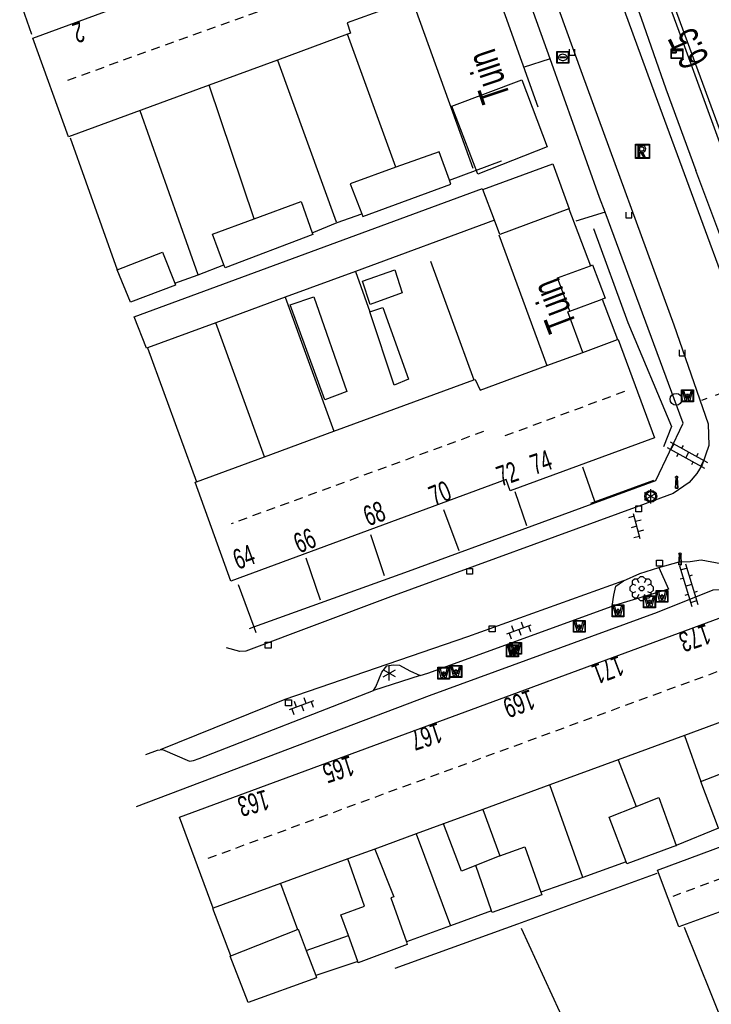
# Model space of a CAD drawing. Extents: x 99796 to 103543, y 406299 to 407646.
# Tile 7 of 85: x 100983 to 101041, y 406796 to 406879. Entities that reach past the tile are written whole.
import ezdxf
from ezdxf.enums import TextEntityAlignment as Align

# ---------------------------------------------------------------- set-up
doc = ezdxf.new("R2010")
doc.units = 0
doc.linetypes.add('Noklijn', pattern=[1.25, 0.75, -0.5])
doc.linetypes.add('Overige-mar', pattern=[1.25, 0.5, -0.75])
for name, color, linetype in [('1101', 252, 'CONTINUOUS'), ('1103', 252, 'CONTINUOUS'), ('1105', 252, 'CONTINUOUS'), ('1110', 252, 'CONTINUOUS'), ('1112', 252, 'CONTINUOUS'), ('1206', 252, 'CONTINUOUS'), ('1218', 252, 'Overige-mar'), ('1701', 252, 'CONTINUOUS'), ('1901', 252, 'Noklijn'), ('2001', 252, 'CONTINUOUS'), ('2004', 252, 'Hekwerk'), ('2006', 252, 'Heg haag'), ('2201', 252, 'CONTINUOUS'), ('2401', 252, 'CONTINUOUS'), ('2701', 252, 'CONTINUOUS'), ('2901', 252, 'CONTINUOUS'), ('3001', 252, 'CONTINUOUS'), ('3201', 252, 'CONTINUOUS'), ('3202', 252, 'CONTINUOUS'), ('3203', 252, 'CONTINUOUS'), ('3602', 252, 'CONTINUOUS'), ('3604', 252, 'CONTINUOUS'), ('3605', 252, 'CONTINUOUS'), ('4406', 252, 'CONTINUOUS'), ('4413', 252, 'CONTINUOUS'), ('4501', 252, 'CONTINUOUS'), ('4502', 252, 'CONTINUOUS')]:
    doc.layers.add(name, color=color, linetype=linetype)
doc.linetypes.add('Heg haag', pattern='A,4,-1,[4,dgnlstyle.shx,S=0.004016,R=0,X=0,Y=0],-1', length=6)
doc.linetypes.add('Hekwerk', pattern='A,4,-1,[1,dgnlstyle.shx,S=0.004,R=0,X=0,Y=0],-1', length=6)

# ---------------------------------------------------------------- blocks, each defined once
blk = doc.blocks.new('LICHTMAST', base_point=(106423.199838, 404577.892233))
at = {"layer": '2701'}
for points in [[(106422.680222, 404577.592233, 0), (106423.719453, 404578.192234, 0)], [(106423.719453, 404577.592234, 0), (106422.680222, 404578.192233, 0)], [(106423.199838, 404577.292233, 0), (106423.199838, 404578.492233, 0)]]:
    blk.add_polyline3d(points, dxfattribs=at)
blk = doc.blocks.new('821', base_point=(97500.879966, 403507.602474))
at = {"layer": '3203'}
blk.add_circle((97500.879966, 403507.602474), 0.5, dxfattribs=at)
blk = doc.blocks.new('VERKEERSBORD', base_point=(97503.821083, 403507.602474))
at = {"layer": '2401'}
for radius in [0.5, 0.5, 0.4, 0.4]:
    blk.add_circle((97503.821083, 403507.602474), radius, dxfattribs=at)
blk = doc.blocks.new('PAALTJE', base_point=(97500.879966, 403507.602474))
at = {"layer": '3001'}
for points in [[(97500.929966, 403508.552474, 0), (97500.979966, 403508.552474, 0), (97500.979966, 403508.502474, 0), (97500.929966, 403508.502474, 0), (97500.979966, 403507.602474, 0), (97500.779966, 403507.602474, 0), (97500.829966, 403508.502474, 0), (97500.779966, 403508.502474, 0), (97500.779966, 403508.552474, 0), (97500.829966, 403508.552474, 0)], [(97500.829966, 403508.552474, 0), (97500.779966, 403508.552474, 0), (97500.779966, 403508.502474, 0), (97500.829966, 403508.502474, 0), (97500.779966, 403507.602474, 0), (97500.979966, 403507.602474, 0), (97500.929966, 403508.502474, 0), (97500.979966, 403508.502474, 0), (97500.979966, 403508.552474, 0), (97500.929966, 403508.552474, 0)]]:
    blk.add_polyline3d(points, dxfattribs=at)
blk.add_arc((97500.879966, 403508.552474), 0.05, 0, 180, dxfattribs=at)
blk.add_arc((97500.879966, 403508.552474), 0.05, 0, 180, dxfattribs=at)
blk = doc.blocks.new('STRAATKOLK', base_point=(97500.879966, 403507.602474))
at = {"layer": '3605'}
blk.add_polyline3d([(97500.629966, 403507.352474, 0), (97500.629966, 403507.852474, 0), (97501.129966, 403507.852474, 0), (97501.129966, 403507.352474, 0)], close=True, dxfattribs=at)
blk = doc.blocks.new('BOOM', base_point=(97503.821083, 403507.602474))
at = {"layer": '2901'}
for points in [[(97503.491578, 403508.39797, 0), (97503.202364, 403508.39797, 0), (97503.025588, 403508.221193, 0), (97503.025588, 403507.931979, 0)], [(97504.071083, 403508.102474, 0), (97504.196083, 403508.352474, 0), (97503.946083, 403508.602474, 0), (97503.696083, 403508.602474, 0), (97503.446083, 403508.352474, 0), (97503.571083, 403508.102474, 0)], [(97504.616578, 403507.931979, 0), (97504.616578, 403508.221193, 0), (97504.439801, 403508.39797, 0), (97504.150588, 403508.39797, 0)], [(97503.321083, 403507.852474, 0), (97503.071083, 403507.977474, 0), (97502.821083, 403507.727474, 0), (97502.821083, 403507.477474, 0), (97503.071083, 403507.227474, 0), (97503.321083, 403507.352474, 0)], [(97504.321083, 403507.352474, 0), (97504.571083, 403507.227474, 0), (97504.821083, 403507.477474, 0), (97504.821083, 403507.727474, 0), (97504.571083, 403507.977474, 0), (97504.321083, 403507.852474, 0)], [(97503.025588, 403507.27297, 0), (97503.025588, 403506.983756, 0), (97503.202364, 403506.806979, 0), (97503.491578, 403506.806979, 0)], [(97503.571083, 403507.102474, 0), (97503.446083, 403506.852474, 0), (97503.696083, 403506.602474, 0), (97503.946083, 403506.602474, 0), (97504.196083, 403506.852474, 0), (97504.071083, 403507.102474, 0)], [(97504.150588, 403506.806979, 0), (97504.439801, 403506.806979, 0), (97504.616578, 403506.983756, 0), (97504.616578, 403507.27297, 0)]]:
    blk.add_polyline3d(points, dxfattribs=at)
blk.add_circle((97503.821083, 403507.602474), 0.2, dxfattribs=at)
blk.add_circle((97503.821083, 403507.602474), 0.2, dxfattribs=at)
blk = doc.blocks.new('WATERLEIDINGSPUT', base_point=(97500.879966, 403507.602474))
at = {"layer": '3201'}
for points in [[(97500.379966, 403508.102474, 0), (97501.379966, 403508.102474, 0), (97501.379966, 403507.102474, 0), (97500.379966, 403507.102474, 0)], [(97501.179966, 403508.002474, 0), (97501.279966, 403508.002474, 0), (97501.079966, 403507.202474, 0), (97500.979966, 403507.202474, 0), (97500.879966, 403507.602474, 0), (97500.779966, 403507.202474, 0), (97500.679966, 403507.202474, 0), (97500.479966, 403508.002474, 0), (97500.579966, 403508.002474, 0), (97500.730071, 403507.412221, 0), (97500.804607, 403507.702474, 0), (97500.956617, 403507.702474, 0), (97500.804607, 403507.702474, 0), (97500.956617, 403507.702474, 0), (97501.030105, 403507.412657, 0)], [(97500.956617, 403507.702474, 0), (97501.030105, 403507.412657, 0), (97501.179966, 403508.002474, 0), (97501.279966, 403508.002474, 0), (97501.079966, 403507.202474, 0), (97500.979966, 403507.202474, 0), (97500.879966, 403507.602474, 0), (97500.779966, 403507.202474, 0), (97500.679966, 403507.202474, 0), (97500.479966, 403508.002474, 0), (97500.579966, 403508.002474, 0), (97500.730071, 403507.412221, 0), (97500.804607, 403507.702474, 0)]]:
    blk.add_polyline3d(points, close=True, dxfattribs=at)
for points in [[(97500.416612, 403507.165485, 0), (97500.416612, 403508.044589, 0)], [(97500.438212, 403508.066188, 0), (97501.317777, 403508.066188, 0)], [(97501.339377, 403508.044589, 0), (97501.339377, 403507.165485, 0)], [(97501.317777, 403507.143885, 0), (97500.438212, 403507.143885, 0)]]:
    blk.add_polyline3d(points, dxfattribs=at)
for centre, start, end in [((97500.438212, 403508.044589), 90, 180), ((97501.317777, 403508.044589), 0, 90), ((97500.438212, 403507.165485), 180, 270), ((97501.317777, 403507.165485), 270, 0)]:
    blk.add_arc(centre, 0.0216, start, end, dxfattribs=at)
blk = doc.blocks.new('OV2', base_point=(97503.821083, 403517.176353))
at = {"layer": '4406'}
for points in [[(97503.852333, 403517.020103, 0), (97503.852333, 403517.332603, 0)], [(97503.914833, 403517.020103, 0), (97503.914833, 403517.332603, 0)], [(97503.821083, 403517.238853, 0), (97503.852333, 403517.238853, 0)], [(97503.914833, 403517.301353, 0), (97503.852333, 403517.301353, 0)], [(97503.946083, 403517.238853, 0), (97503.914833, 403517.238853, 0)], [(97503.914833, 403517.176353, 0), (97503.852333, 403517.176353, 0)], [(97503.821083, 403517.113853, 0), (97503.852333, 403517.113853, 0)], [(97503.946083, 403517.113853, 0), (97503.914833, 403517.113853, 0)], [(97503.914833, 403517.051353, 0), (97503.852333, 403517.051353, 0)]]:
    blk.add_polyline3d(points, dxfattribs=at)
blk = doc.blocks.new('OV6', base_point=(97503.821083, 403517.176353))
at = {"layer": '4413'}
for points in [[(97503.852333, 403517.176353, 0), (97503.852333, 403517.207603, 0)], [(97503.977333, 403517.176353, 0), (97503.977333, 403517.207603, 0)], [(97504.102333, 403517.176353, 0), (97504.102333, 403517.207603, 0)], [(97503.821083, 403517.176353, 0), (97504.133583, 403517.176353, 0)], [(97503.914833, 403517.176353, 0), (97503.914833, 403517.145103, 0)], [(97504.039833, 403517.176353, 0), (97504.039833, 403517.145103, 0)]]:
    blk.add_polyline3d(points, dxfattribs=at)
blk = doc.blocks.new('IMG-BRANDKRAAN-_OF_PUT', base_point=(97500.879966, 403507.602474))
at = {"layer": '3202'}
blk.add_polyline3d([(97500.379966, 403508.102474, 0), (97501.379966, 403508.102474, 0), (97501.379966, 403507.102474, 0), (97500.379966, 403507.102474, 0)], close=True, dxfattribs=at)
for points in [[(97500.416612, 403507.165485, 0), (97500.416612, 403508.044589, 0)], [(97500.438212, 403508.066188, 0), (97501.317777, 403508.066188, 0)], [(97500.686014, 403507.647112, 0), (97501.064867, 403507.647112, 0)], [(97501.064867, 403507.570218, 0), (97500.686014, 403507.570218, 0)], [(97501.339377, 403508.044589, 0), (97501.339377, 403507.165485, 0)], [(97501.317777, 403507.143885, 0), (97500.438212, 403507.143885, 0)]]:
    blk.add_polyline3d(points, dxfattribs=at)
for centre, radius, start, end in [((97500.438212, 403508.044589), 0.0216, 90, 180), ((97500.729891, 403507.603433), 0.220693, 151.888112, 235.200633), ((97500.861966, 403507.458026), 0.411039, 88.615315, 142.645462), ((97500.692137, 403507.608665), 0.038931, 99.048842, 260.951158), ((97500.888723, 403507.458258), 0.411032, 38.321444, 92.345755), ((97501.05858, 403507.608665), 0.038957, 279.287799, 80.712201), ((97501.018321, 403507.605867), 0.220693, 305.766514, 29.079035), ((97501.317777, 403508.044589), 0.0216, 0, 90), ((97500.438212, 403507.165485), 0.0216, 180, 270), ((97500.874768, 403507.858815), 0.513782, 238.188568, 271.964555), ((97500.867946, 403507.861437), 0.51668, 272.710601, 302.730871), ((97501.317777, 403507.165485), 0.0216, 270, 0)]:
    blk.add_arc(centre, radius, start, end, dxfattribs=at)
blk = doc.blocks.new('INSPECTIE-_OF_RIOOLPUT', base_point=(97500.879966, 403507.602474))
at = {"layer": '3602'}
blk.add_polyline3d([(97500.279966, 403508.202474, 0), (97501.479966, 403508.202474, 0), (97501.479966, 403507.002474, 0), (97500.279966, 403507.002474, 0)], close=True, dxfattribs=at)
for points in [[(97500.323942, 403507.078087, 0), (97500.323942, 403508.133012, 0)], [(97500.349861, 403508.158931, 0), (97501.405339, 403508.158931, 0)], [(97500.879966, 403508.082474, 0), (97500.519966, 403508.082474, 0), (97500.519966, 403507.122474, 0), (97500.639966, 403507.122474, 0)], [(97500.639966, 403507.122474, 0), (97500.519966, 403507.122474, 0), (97500.519966, 403508.082474, 0), (97500.879966, 403508.082474, 0)], [(97500.879966, 403507.962474, 0), (97500.639966, 403507.962474, 0), (97500.639966, 403507.662474, 0)], [(97500.879966, 403507.962474, 0), (97500.639966, 403507.962474, 0), (97500.639966, 403507.662474, 0)], [(97500.639966, 403507.662474, 0), (97500.879966, 403507.662474, 0)], [(97500.639966, 403507.662474, 0), (97500.879966, 403507.662474, 0)], [(97500.639966, 403507.122474, 0), (97500.639966, 403507.542474, 0), (97500.741756, 403507.542474, 0), (97500.981756, 403507.122474, 0), (97501.119966, 403507.122474, 0), (97500.879966, 403507.542474, 0)], [(97500.879966, 403507.542474, 0), (97501.119966, 403507.122474, 0), (97500.981756, 403507.122474, 0), (97500.741756, 403507.542474, 0), (97500.639966, 403507.542474, 0), (97500.639966, 403507.122474, 0)], [(97501.431259, 403508.133012, 0), (97501.431259, 403507.078087, 0)], [(97501.405339, 403507.052167, 0), (97500.349861, 403507.052167, 0)]]:
    blk.add_polyline3d(points, dxfattribs=at)
for centre, radius, start, end in [((97500.349861, 403508.133012), 0.02592, 90, 180), ((97500.879966, 403507.812474), 0.27, 270, 90), ((97500.879966, 403507.812474), 0.27, 270, 90), ((97500.879966, 403507.812474), 0.15, 270, 90), ((97500.879966, 403507.812474), 0.15, 270, 90), ((97501.405339, 403508.133012), 0.02592, 0, 90), ((97500.349861, 403507.078087), 0.02592, 180, 270), ((97501.405339, 403507.078087), 0.02592, 270, 0)]:
    blk.add_arc(centre, radius, start, end, dxfattribs=at)
blk = doc.blocks.new('TROTTOIRKOLK', base_point=(97500.879966, 403507.602474))
at = {"layer": '3604'}
blk.add_polyline3d([(97500.629987, 403507.602517, 0), (97500.629987, 403507.102474, 0), (97501.129945, 403507.102474, 0), (97501.129774, 403507.602517, 0)], dxfattribs=at)
blk = doc.blocks.new('HECTOMETERPAAL', base_point=(97500.879966, 403507.602474))
at = {"layer": '2201'}
blk.add_polyline3d([(97501.379966, 403508.002474, 0), (97501.379966, 403507.202474, 0), (97500.379966, 403507.202474, 0), (97500.379966, 403508.002474, 0)], close=True, dxfattribs=at)
blk.add_polyline3d([(97501.379966, 403508.002474, 0), (97501.379966, 403507.202474, 0), (97500.379966, 403507.202474, 0), (97500.379966, 403508.002474, 0)], close=True, dxfattribs=at)
for points in [[(97500.387999, 403507.279814, 0), (97500.387999, 403507.920491, 0)], [(97500.387999, 403507.920491, 0), (97500.387999, 403507.279814, 0)], [(97500.407999, 403507.279814, 0), (97500.407999, 403507.820491, 0)], [(97500.407999, 403507.279814, 0), (97500.407999, 403507.820491, 0)], [(97500.437999, 403507.679814, 0), (97500.437999, 403507.820491, 0)], [(97500.437999, 403507.679814, 0), (97500.437999, 403507.820491, 0)], [(97500.437999, 403507.820491, 0), (97500.437999, 403507.679814, 0)], [(97500.459598, 403507.99209, 0), (97500.979966, 403507.99209, 0), (97501.298012, 403507.99209, 0)], [(97501.298012, 403507.99209, 0), (97500.979966, 403507.99209, 0), (97500.459598, 403507.99209, 0)], [(97500.459598, 403507.87209, 0), (97501.298012, 403507.87209, 0)], [(97500.459598, 403507.87209, 0), (97501.298012, 403507.87209, 0)], [(97500.459598, 403507.84209, 0), (97500.798012, 403507.84209, 0)], [(97500.459598, 403507.84209, 0), (97500.798012, 403507.84209, 0)], [(97500.798012, 403507.84209, 0), (97500.459598, 403507.84209, 0)], [(97500.798012, 403507.658214, 0), (97500.459598, 403507.658214, 0)], [(97500.798012, 403507.658214, 0), (97500.459598, 403507.658214, 0)], [(97500.459598, 403507.658214, 0), (97500.798012, 403507.658214, 0)], [(97500.819612, 403507.820491, 0), (97500.819612, 403507.679814, 0)], [(97500.819612, 403507.820491, 0), (97500.819612, 403507.679814, 0)], [(97500.819612, 403507.679814, 0), (97500.819612, 403507.820491, 0)], [(97501.349612, 403507.820491, 0), (97501.349612, 403507.279814, 0)], [(97501.349612, 403507.820491, 0), (97501.349612, 403507.279814, 0)], [(97501.369612, 403507.920491, 0), (97501.369612, 403507.279814, 0)], [(97501.369612, 403507.279814, 0), (97501.369612, 403507.920491, 0)], [(97501.298012, 403507.228214, 0), (97500.979966, 403507.228214, 0), (97500.459598, 403507.228214, 0)], [(97501.298012, 403507.228214, 0), (97500.979966, 403507.228214, 0), (97500.459598, 403507.228214, 0)], [(97501.298012, 403507.208214, 0), (97500.979966, 403507.208214, 0), (97500.459598, 403507.208214, 0)], [(97500.459598, 403507.208214, 0), (97500.979966, 403507.208214, 0), (97501.298012, 403507.208214, 0)]]:
    blk.add_polyline3d(points, dxfattribs=at)
for centre, radius, start, end in [((97500.459598, 403507.920491), 0.0716, 90, 180), ((97500.459598, 403507.920491), 0.0716, 90, 180), ((97500.459598, 403507.820491), 0.0516, 90, 180), ((97500.459598, 403507.820491), 0.0516, 90, 180), ((97500.459598, 403507.820491), 0.0216, 90, 180), ((97500.459598, 403507.820491), 0.0216, 90, 180), ((97500.459598, 403507.820491), 0.0216, 90, 180), ((97500.459598, 403507.679814), 0.0216, 180.000004, 270), ((97500.459598, 403507.679814), 0.0216, 180.000004, 270), ((97500.459598, 403507.679814), 0.0216, 180.000004, 270), ((97500.798012, 403507.820491), 0.0216, 0, 90), ((97500.798012, 403507.820491), 0.0216, 0, 90), ((97500.798012, 403507.820491), 0.0216, 0, 90), ((97500.798012, 403507.679814), 0.0216, 270.000004, 0), ((97500.798012, 403507.679814), 0.0216, 270.000004, 0), ((97500.798012, 403507.679814), 0.0216, 270.000004, 0), ((97501.298012, 403507.920491), 0.0716, 0, 90), ((97501.298012, 403507.920491), 0.0716, 0, 90), ((97501.298012, 403507.820491), 0.0516, 0, 90), ((97501.298012, 403507.820491), 0.0516, 0, 90), ((97500.459598, 403507.279814), 0.0716, 180, 270), ((97500.459598, 403507.279814), 0.0716, 180, 270), ((97500.459598, 403507.279814), 0.0516, 180, 270), ((97500.459598, 403507.279814), 0.0516, 180, 270), ((97501.298012, 403507.279814), 0.0716, 270, 0), ((97501.298012, 403507.279814), 0.0516, 270.000003, 0), ((97501.298012, 403507.279814), 0.0516, 270.000003, 0), ((97501.298012, 403507.279814), 0.0716, 270, 0)]:
    blk.add_arc(centre, radius, start, end, dxfattribs=at)

msp = doc.modelspace()

# ---------------------------------------------------------------- linework, layer by layer
at = {"layer": '1101'}
msp.add_polyline3d([(101023.583779, 406917.284617, 0.368373), (101023.983119, 406916.264035, 0.371), (101032.261086, 406894.246079, 0.407), (101038.842929, 406876.397841, 0.494), (101046.693978, 406854.86082, 0.728), (101053.478105, 406836.232133, 1.064), (101060.257697, 406817.830723, 1.567546)], dxfattribs=at)
at = {"layer": '1103'}
msp.add_polyline3d([(101033.710969, 406831.295006, 0.218), (101020.53797, 406826.563142, 0.08), (101005.116013, 406821.269132, 0.041), (100994.586108, 406817.022674, 0.0515)], dxfattribs=at)
at = {"layer": '1105'}
for points in [[(101070.922894, 406782.703065, 2.375), (101070.295183, 406784.957983, 2.357), (101068.172885, 406790.814884, 2.18), (101063.936857, 406799.377836, 1.88), (101062.495915, 406802.885942, 1.73), (101060.296876, 406807.742976, 1.61), (101058.144031, 406813.042946, 1.412), (101053.273959, 406826.017015, 0.992), (101049.943177, 406834.857874, 0.716), (101049.204824, 406835.95907, 0.722), (101048.394946, 406836.749949, 0.698), (101046.752838, 406837.645136, 0.602), (101046.509949, 406838.165932, 0.599), (101046.476049, 406839.492135, 0.611), (101047.012118, 406840.473004, 0.62), (101047.095937, 406842.289083, 0.638), (101046.648157, 406844.088026, 0.611), (101042.872948, 406854.733043, 0.407), (101036.384983, 406872.278042, 0.239), (101030.000953, 406889.741086, 0.191), (101023.80207, 406906.168871, 0.176), (101018.03085, 406921.349056, 0.116), (101012.195928, 406935.952939, 0.134)], [(101023.508414, 406892.566137, -0.00984), (101030.205098, 406874.038987, 0.176), (101037.954075, 406852.893122, 0.281), (101040.847135, 406844.542884, 0.347), (101040.888859, 406842.711158, 0.368), (101040.347946, 406841.089912, 0.362), (101039.893088, 406840.340011, 0.347), (101039.235947, 406839.587875, 0.338), (101037.884039, 406838.665121, 0.281)], [(101040.261147, 406833.058186, 0.338), (101041.924117, 406832.747869, 0.44), (101043.31812, 406832.107865, 0.5), (101044.165996, 406831.480153, 0.518), (101044.85294, 406830.823012, 0.545), (101045.792831, 406829.613038, 0.65), (101046.378819, 406828.654148, 0.677), (101049.05693, 406821.707972, 0.851), (101051.876975, 406814.270057, 1), (101054.724959, 406806.819104, 1.157), (101055.554954, 406804.551892, 1.265), (101056.548116, 406802.419163, 1.346), (101058.250947, 406798.792966, 1.571), (101061.224101, 406792.686843, 1.799), (101062.713099, 406789.639928, 1.868), (101063.135175, 406788.425856, 1.88)]]:
    msp.add_polyline3d(points, dxfattribs=at)
at = {"layer": '1110'}
for points in [[(101037.884039, 406838.665121, 0.281), (101034.990979, 406837.601923, 0.272), (101014.029888, 406829.93304, 0.092), (101001.815034, 406825.368814, 0.05), (101001.309139, 406825.333052, 0.038), (101000.197885, 406825.641878, 0.041)], [(101036.687104, 406832.408868, 0.218), (101038.395894, 406832.903959, 0.263), (101039.314178, 406832.937859, 0.332), (101040.261147, 406833.058186, 0.338)], [(101036.687104, 406832.408868, 0.218), (101037.496982, 406830.583103, 0.35), (101032.746864, 406829.16414, 0.206)], [(101033.710969, 406831.295006, 0.218), (101035.071818, 406831.904091, 0.218), (101036.687104, 406832.408868, 0.218)], [(101032.746864, 406829.16414, 0.206), (101032.886935, 406830.076091, 0.227), (101033.057926, 406830.837168, 0.218), (101033.710969, 406831.295006, 0.218)], [(101016.535891, 406823.306866, 0.098), (101017.178131, 406823.493131, 0.098), (101032.746864, 406829.16414, 0.206)], [(101012.613905, 406822.043993, 0.101), (101012.784151, 406822.336056, 0.116), (101013.298986, 406823.597066, 0.116), (101013.721061, 406824.105941, 0.104), (101014.269052, 406824.196093, 0.098), (101014.808101, 406824.171879, 0.098), (101015.679074, 406823.686101, 0.095), (101016.535891, 406823.306866, 0.098)], [(101016.535891, 406823.306866, 0.098), (101012.613905, 406822.043993, 0.101)], [(100993.382839, 406816.649027, 0.029), (100994.381962, 406816.992872, 0.044), (100994.789881, 406817.052104, 0.059), (100997.082052, 406816.07198, 0.059), (100997.406153, 406816.127114, 0.059), (100997.890068, 406816.286184, 0.059), (101012.613905, 406822.043993, 0.101)]]:
    msp.add_polyline3d(points, dxfattribs=at)
at = {"layer": '1112'}
for points in [[(101022.153121, 406890.221791, 0.15768), (101021.400619, 406892.076179, 0.19428), (101021.064517, 406892.408205, 0.20148), (101020.434551, 406892.826711, 0.20628), (101019.826553, 406892.98325, 0.21108), (101019.309331, 406893.125812, 0.22068), (101018.852965, 406893.136608, 0.22548), (101018.189365, 406893.057867, 0.23508), (101012.153737, 406890.789273, 0.29748), (101004.98811, 406888.187449, 0.30228), (100997.409109, 406885.483532, 0.31428), (100989.501076, 406882.769567, 0.31668), (100982.744971, 406880.240194, 0.31428), (100983.742595, 406877.433787, 0.29028)], [(101027.502714, 406875.334862, 0.294711), (101023.935062, 406885.30203, 0.245), (101022.153121, 406890.221791, 0.15768)], [(101027.502714, 406875.334862, 0.294711), (101025.217653, 406874.618512, 0.2147)], [(101032.143187, 406862.412669, 0.354945), (101031.685901, 406863.648035, 0.353), (101027.502714, 406875.334862, 0.294711)], [(101002.151055, 406827.273183, 0.23), (101002.496017, 406827.397607, 0.229768), (101015.55912, 406832.114943, 0.221), (101036.436019, 406839.773022, 0.353), (101038.740111, 406844.59094, 0.383), (101032.143187, 406862.412669, 0.354945)], [(101032.143187, 406862.412669, 0.354945), (101029.671707, 406861.655135, 0.20261)], [(101038.56316, 406773.716547, 1.247644), (101038.693172, 406773.775034, 1.247), (101049.619821, 406778.553836, 1.367), (101049.300937, 406779.266857, 1.409), (101058.893932, 406783.553921, 1.817), (101060.049889, 406784.212925, 1.889), (101060.644818, 406785.133071, 1.904), (101061.104146, 406786.334105, 1.904), (101061.352996, 406787.278839, 1.904), (101061.284078, 406788.473912, 1.904), (101060.759185, 406789.657064, 1.877), (101050.592867, 406812.25691, 1.043), (101044.407023, 406829.367914, 0.461), (101043.200029, 406830.368154, 0.368), (101042.301116, 406830.54287, 0.35), (101041.233075, 406830.51493, 0.335), (101036.542935, 406828.609072, 0.275), (101017.308143, 406821.596958, 0.179), (100992.571843, 406812.227853, 0.218)]]:
    msp.add_polyline3d(points, dxfattribs=at)
at = {"layer": '1206'}
msp.add_polyline3d([(101072.57506, 406791.270115, 2.348), (101070.557816, 406795.005091, 2.258), (101068.43291, 406799.282097, 2.12), (101066.429821, 406803.59114, 1.997), (101064.554138, 406807.98512, 1.889), (101063.034964, 406811.727919, 1.763), (101061.224101, 406816.500016, 1.637), (101060.679917, 406817.985373, 1.594002), (101057.882888, 406825.619899, 1.373), (101052.920056, 406839.172878, 1.043), (101046.489087, 406856.653057, 0.731), (101040.200052, 406873.78902, 0.554), (101034.117026, 406890.327819, 0.464), (101028.840897, 406904.789023, 0.44), (101024.14305, 406917.489467, 0.411487), (101023.403836, 406919.487901, 0.407), (101023.258177, 406919.858195, 0.407674), (101018.867177, 406931.021028, 0.428)], dxfattribs=at)
at = {"layer": '1218'}
msp.add_polyline3d([(101040.298084, 406846.545274, 0.44328), (101044.994386, 406848.234646, 0.54)], dxfattribs=at)
at = {"layer": '1701'}
for points in [[(101010.4, 406877.415, 5.798), (101004.491655, 406875.240766, 5.803436), (100998.746, 406873.126, 5.809), (100986.862091, 406868.752055, 5.819), (100983.847958, 406877.097078, 5.786), (101007.230116, 406885.701008, 5.816), (101006.865037, 406886.642017, 5.816), (101018.851904, 406891.024076, 5.813), (101021.959168, 406882.642173, 5.813), (101015.858, 406880.393, 5.818), (101010.367183, 406878.37001, 5.822), (101010.648815, 406877.50686, 5.798)], [(101010.648815, 406877.50686, 5.798), (101010.4, 406877.415, 5.798)], [(101018.144844, 406867.504083, 2.807371), (101014.490334, 406866.191663, 2.814376)], [(101019.005758, 406865.096428, 2.414385), (101018.144844, 406867.504083, 2.807371)], [(101014.490334, 406866.191663, 2.814376), (101010.642109, 406864.809953, 2.821753), (101011.619, 406862.251, 2.401)], [(101022.80779, 406861.723177, 2.625614), (101021.829901, 406864.32194, 3.227), (101027.735976, 406866.487824, 3.23), (101029.112843, 406862.696968, 3.14)], [(101011.619, 406862.251, 2.401), (101011.698974, 406862.037964, 2.365753), (101019.119007, 406864.780151, 2.362753), (101019.005758, 406865.096428, 2.414385)], [(100993.538184, 406850.952246, 2.14731), (100993.458835, 406850.922816, 2.768), (100992.410166, 406853.562929, 2.381), (101021.801961, 406864.396073, 2.368762)], [(100999.985544, 406857.966222, 2.193187), (100999.009145, 406860.553064, 2.783), (101002.531, 406861.845, 2.243), (101006.499959, 406863.301955, 2.783), (101007.430909, 406860.652902, 2.231)], [(101029.098315, 406862.691753, 2.674349), (101023.25706, 406860.528849, 3.209), (101022.80779, 406861.723177, 2.625614)], [(101029.112843, 406862.696968, 3.14), (101029.098315, 406862.691753, 2.674349)], [(101022.80779, 406861.723177, 2.625614), (101011.074988, 406857.405566, 2.429263)], [(101007.474122, 406860.529967, 2.369), (101000.080166, 406857.715883, 2.369), (100999.985544, 406857.966222, 2.193187)], [(101007.430909, 406860.652902, 2.231), (101007.474122, 406860.529967, 2.369)], [(100990.972949, 406857.528873, 2.892073), (100994.793234, 406859.020852, 2.892073), (100995.83557, 406856.420972, 2.190357)], [(101029.172075, 406854.054295, 3.276802), (101028.127132, 406856.853105, 2.732), (101030.910668, 406857.885383, 2.410711)], [(101030.910668, 406857.885383, 2.410711), (101031.079052, 406857.947968, 2.762), (101032.141132, 406855.155491, 2.762)], [(100995.83557, 406856.420972, 2.190357), (100995.902998, 406856.252961, 2.394073), (100992.093889, 406854.807548, 2.400709), (100990.972949, 406857.528873, 2.892073)], [(101011.074988, 406857.405566, 2.429263), (101005.14358, 406855.222918, 2.33)], [(101005.14358, 406855.222918, 2.33), (100999.298973, 406853.072308, 2.25822)], [(101029.172075, 406854.054295, 3.276802), (101031.884087, 406855.060123, 3.305)], [(101032.141132, 406855.155491, 2.762), (101031.884087, 406855.060123, 3.305)], [(101031.884087, 406855.060123, 3.305), (101033.191664, 406851.647012, 5.956424)], [(101012.280864, 406853.992827, 2.48), (101013.400686, 406854.371317, 3.145772), (101015.562845, 406848.308034, 3.212), (101014.34244, 406847.795062, 2.313165)], [(101014.34244, 406847.795062, 2.313165), (101012.280864, 406853.992827, 2.48)], [(101030.278114, 406850.574129, 4.319332), (101028.998849, 406853.989847, 3.275), (101029.172075, 406854.054295, 3.276802)], [(100999.298973, 406853.072308, 2.25822), (100993.538184, 406850.952246, 2.14731)], [(101030.278114, 406850.574129, 4.319332), (101033.191664, 406851.647012, 5.956424)], [(101033.191664, 406851.647012, 5.956424), (101033.246053, 406851.667129, 5.987), (101036.317927, 406843.360104, 5.96)], [(101027.239022, 406849.454679, 2.611777), (101030.278114, 406850.574129, 4.319332)], [(101009.261889, 406843.912564, 2.33), (101021.062491, 406848.24843, 2.110482), (101021.177975, 406848.290898, 5.987), (101021.597815, 406847.377084, 5.987), (101027.239022, 406849.454679, 2.611777)], [(101003.392322, 406841.755994, 2.24782), (101009.261889, 406843.912564, 2.33)], [(101036.317927, 406843.360104, 5.96), (101024.122072, 406838.893108, 5.957), (101023.793874, 406839.84492, 5.96), (101000.559983, 406831.261106, 5.978), (100997.557027, 406839.612089, 5.981), (100997.65761, 406839.64897, 2.134748)], [(100997.65761, 406839.64897, 2.134748), (101003.392322, 406841.755994, 2.24782)], [(100996.227843, 406811.340116, 5.57), (101041.763929, 406828.144901, 5.492), (101044.654009, 406820.379161, 5.492), (101044.545231, 406820.3393, 5.492)], [(101044.545231, 406820.3393, 5.492), (101038.837341, 406818.245314, 5.492)], [(101038.837341, 406818.245314, 5.492), (101033.235622, 406816.190072, 5.492)], [(101033.235622, 406816.190072, 5.492), (101027.471, 406814.075, 5.492)], [(101040.236933, 406814.369895, 2.9), (101043.907834, 406815.789975, 2.837), (101045.408, 406811.828, 2.837)], [(101027.471, 406814.075, 5.492), (101021.819843, 406812.0021, 5.492)], [(101045.408, 406811.828, 2.837), (101045.42887, 406811.770015, 2.837), (101041.715128, 406810.42891, 2.873), (101040.236933, 406814.369895, 2.9)], [(101034.774912, 406812.2584, 2.198), (101036.669967, 406813.015007, 2.684643), (101038.153005, 406808.970459, 2.402)], [(101032.502112, 406811.35092, 2.747643), (101034.774912, 406812.2584, 2.198)], [(101004.758758, 406805.742867, 5.492), (100999.075828, 406803.657823, 5.492), (100996.227843, 406811.340116, 5.57)], [(101021.819843, 406812.0021, 5.492), (101018.495, 406810.782, 5.492)], [(101021.821, 406812.002, 3.992), (101021.819843, 406812.0021, 5.492)], [(101021.819843, 406812.0021, 5.492), (101023.26898, 406808.092036, 4.06966)], [(101033.935977, 406807.57124, 2.074852), (101032.502112, 406811.35092, 2.747643)], [(101018.495, 406810.782, 5.492), (101016.201732, 406809.940897, 5.492)], [(101018.495, 406810.782, 5.492), (101018.493903, 406810.781695, 4.127181)], [(101021.245, 406807.264, 4.099), (101020.039899, 406806.794144, 4.124), (101018.495, 406810.782, 5.492)], [(101016.201732, 406809.940897, 5.492), (101012.715233, 406808.661632, 5.492)], [(101023.26898, 406808.092036, 4.06966), (101025.364829, 406808.853857, 2.702), (101026.725677, 406805.004887, 2.081065)], [(101038.153005, 406808.970459, 2.402), (101038.158966, 406808.954068, 2.561643), (101033.992974, 406807.421111, 2.627427), (101033.935977, 406807.57124, 2.074852)], [(101012.715233, 406808.661632, 5.492), (101010.434, 406807.825, 5.492)], [(101012.716, 406808.662, 2.769), (101012.715233, 406808.661632, 5.492)], [(101012.715233, 406808.661632, 5.492), (101014.314128, 406804.612987, 2.624), (101014.051122, 406804.532148, 2.624), (101015.376208, 406800.817289, 2.081)], [(101023.26898, 406808.092036, 4.06966), (101021.245, 406807.264, 4.099)], [(101023.268, 406808.092, 2.696), (101023.26898, 406808.092036, 4.06966)], [(101010.434, 406807.825, 5.492), (101004.758758, 406805.742867, 5.492)], [(101010.485274, 406801.363789, 2.579942), (101009.853838, 406803.116165, 2.624), (101011.852828, 406803.839989, 2.654), (101010.434, 406807.825, 5.492)], [(101010.434, 406807.825, 5.492), (101010.43312, 406807.82456, 2.862359)], [(101021.245, 406807.264, 4.099), (101021.243913, 406807.264276, 2.654233)], [(101022.56043, 406803.431325, 2.081), (101021.245, 406807.264, 4.099)], [(101026.725677, 406805.004887, 2.081065), (101026.800928, 406804.792173, 2.591), (101022.608114, 406803.293117, 2.597), (101022.56043, 406803.431325, 2.081)], [(101000.563336, 406799.654253, 2.657138), (101006.188, 406801.859, 2.669)], [(101006.188, 406801.859, 2.669), (101006.254835, 406801.886074, 2.669)], [(101006.254835, 406801.886074, 2.669), (101006.93321, 406800.086014, 2.602982)], [(101006.93321, 406800.086014, 2.602982), (101010.485274, 406801.363789, 2.579942)], [(101011.278761, 406799.16177, 2.524587), (101010.485274, 406801.363789, 2.579942)], [(101015.376208, 406800.817289, 2.081), (101015.455184, 406800.597124, 2.549), (101011.316014, 406799.058952, 2.522), (101011.278761, 406799.16177, 2.524587)], [(101006.93321, 406800.086014, 2.602982), (101007.727, 406797.983, 2.526)], [(101007.727, 406797.983, 2.526), (101007.795987, 406797.796078, 2.519), (101002.031846, 406795.705073, 2.549), (101000.497026, 406799.628176, 2.657), (101000.563336, 406799.654253, 2.657138)], [(101011.278761, 406799.16177, 2.524587), (101007.727, 406797.983, 2.526)]]:
    msp.add_polyline3d(points, dxfattribs=at)
for points in [[(101025.118918, 406873.58169, 3.23135), (101027.266249, 406867.912301, 3.11942), (101021.395846, 406865.626359, 3.08393), (101019.222653, 406871.348428, 3.1397)], [(101015.012992, 406855.602898, 3.035), (101012.324078, 406854.626872, 3.041), (101011.660976, 406856.587865, 2.849), (101014.399064, 406857.544892, 2.864)], [(101008.491871, 406846.563109, 2.811161), (101005.55597, 406854.575835, 2.814161), (101007.557941, 406855.269857, 2.811161), (101010.357869, 406847.273149, 2.808355)], [(101036.579815, 406806.873866, 3.206), (101044.963954, 406809.999012, 3.263), (101046.70888, 406805.118881, 3.272), (101038.372052, 406802.083142, 3.269)]]:
    msp.add_polyline3d(points, close=True, dxfattribs=at)
at = {"layer": '1901'}
for points in [[(100986.808074, 406873.552837, 8.177), (101008.137969, 406881.248169, 8.249)], [(101033.772064, 406847.267933, 8.315), (101023.616178, 406843.487881, 8.381)], [(101021.879075, 406843.892075, 8.48), (101000.584943, 406836.105101, 8.447)], [(100998.650027, 406807.881184, 8.15), (101042.440069, 406823.939048, 8.099)], [(101045.545844, 406807.523929, 5.603), (101037.853119, 406804.650985, 5.615)]]:
    msp.add_polyline3d(points, dxfattribs=at)
at = {"layer": '2001'}
for points in [[(101010.4, 406877.415, 5.798), (101010.398848, 406877.414845, 2.192823)], [(101014.490334, 406866.191663, 2.814376), (101010.4, 406877.415, 5.798)], [(100997.811092, 406857.131012, 2.183), (100992.910845, 406870.964133, 2.183)], [(100987.008122, 406868.692078, 2.132), (100990.965498, 406857.526265, 2.147411)], [(101014.491, 406866.192, 2.154), (101014.490334, 406866.191663, 2.814376)], [(101019.005758, 406865.096428, 2.414385), (101023.407, 406866.728, 2.471), (101023.406071, 406866.728105, 2.233863)], [(101019.007, 406865.096, 2.237), (101019.005758, 406865.096428, 2.414385)], [(101007.430909, 406860.652902, 2.231), (101009.549109, 406861.539893, 2.231), (101011.619, 406862.251, 2.401)], [(101011.619, 406862.251, 2.401), (101011.617763, 406862.251051, 2.231)], [(101029.098315, 406862.691753, 2.674349), (101030.910668, 406857.885383, 2.410711)], [(101023.179574, 406860.500165, 2.61508), (101027.239022, 406849.454679, 2.611777)], [(100997.811092, 406857.131012, 2.183), (100999.985544, 406857.966222, 2.193187)], [(100995.83557, 406856.420972, 2.190357), (100997.811092, 406857.131012, 2.183)], [(101011.076, 406857.406, 2.285), (101011.074988, 406857.405566, 2.429263)], [(101011.074988, 406857.405566, 2.429263), (101012.280864, 406853.992827, 2.48)], [(101005.14358, 406855.222918, 2.33), (101009.261889, 406843.912564, 2.33)], [(101012.280864, 406853.992827, 2.48), (101012.28906, 406853.995808, 2.285)], [(101003.392322, 406841.755994, 2.24782), (100999.298973, 406853.072308, 2.25822)], [(100993.538184, 406850.952246, 2.14731), (100997.65761, 406839.64897, 2.134748)], [(101038.837341, 406818.245314, 5.492), (101040.236933, 406814.369895, 2.9)], [(101038.838, 406818.245, 2.198), (101038.837341, 406818.245314, 5.492)], [(101033.235622, 406816.190072, 5.492), (101034.774912, 406812.2584, 2.198)], [(101033.237, 406816.19, 2.198), (101033.235622, 406816.190072, 5.492)], [(101027.471, 406814.075, 5.492), (101027.470363, 406814.074852, 2.19685)], [(101030.279232, 406806.269624, 2.078003), (101027.471, 406814.075, 5.492)], [(101040.236933, 406814.369895, 2.9), (101040.271205, 406814.383306, 2.198)], [(101016.203, 406809.941, 2.201), (101016.201732, 406809.940897, 5.492)], [(101016.201732, 406809.940897, 5.492), (101019.108, 406802.176, 2.081)], [(101041.722206, 406810.410284, 2.402), (101038.153005, 406808.970459, 2.402)], [(101033.935977, 406807.57124, 2.074852), (101030.279232, 406806.269624, 2.078003)], [(101014.415828, 406798.605956, 1.97), (101024.790017, 406802.358814, 2.108), (101036.532877, 406806.617938, 2.126)], [(101004.76, 406805.743, 2.27), (101004.758758, 406805.742867, 5.492)], [(101004.758758, 406805.742867, 5.492), (101006.188, 406801.859, 2.669)], [(101030.279232, 406806.269624, 2.078003), (101026.725677, 406805.004887, 2.081065)], [(101030.278, 406806.27, 2.13), (101030.279232, 406806.269624, 2.078003)], [(101000.563336, 406799.654253, 2.657138), (100999.050123, 406803.648509, 2.261404)], [(101022.56043, 406803.431325, 2.081), (101019.108, 406802.176, 2.081)], [(101019.108, 406802.176, 2.081), (101015.376208, 406800.817289, 2.081)], [(101019.108, 406802.176, 2.081), (101019.108949, 406802.175529, 2.204071)], [(101006.188, 406801.859, 2.669), (101006.186662, 406801.859252, 2.266609)], [(101032.781137, 406785.137169, 2.474), (101028.32718, 406794.924997, 2.498), (101025.104058, 406801.953875, 2.405)], [(101038.804931, 406802.067124, 2.354), (101042.279882, 406793.450155, 2.351)], [(101000.564, 406799.654, 2.251), (101000.563336, 406799.654253, 2.657138)]]:
    msp.add_polyline3d(points, dxfattribs=at)
at = {"layer": '2004'}
for points in [[(101031.292138, 406837.98898, 0.677), (101030.260978, 406840.886884, 0.722)], [(101036.221815, 406839.751043, 0.653), (101030.903963, 406837.82097, 0.656)], [(101024.525148, 406838.839837, 0.728), (101025.523899, 406835.966893, 0.728)], [(101019.833145, 406833.81591, 0.677), (101018.522961, 406837.297939, 0.683)], [(101012.350155, 406835.215129, 0.737), (101013.500897, 406831.753962, 0.737)], [(101006.885899, 406833.228059, 0.737), (101008.111892, 406829.702072, 0.737)]]:
    msp.add_polyline3d(points, dxfattribs=at)
at = {"layer": '2006'}
for points in [[(101014.911664, 406932.060756, 0.50297), (101021.871624, 406914.556362, 0.50957), (101028.722805, 406896.304302, 0.50297), (101031.227691, 406889.56786, 0.544769), (101033.535135, 406883.35035, 0.538169), (101035.195497, 406878.770478, 0.52057), (101037.257818, 406872.813739, 0.703169), (101039.807407, 406865.935363, 0.71417)], [(101022.342128, 406882.873141, 2.198), (101026.454849, 406871.28488, 2.249)], [(101021.02114, 406866.103001, 2.267), (101015.858, 406880.393, 5.818), (101015.85677, 406880.393215, 2.222608)], [(101004.493, 406875.241, 2.23), (101004.491655, 406875.240766, 5.803436), (101009.450016, 406861.579009, 2.24)], [(101002.531, 406861.845, 2.243), (100998.746, 406873.126, 5.809), (100998.745022, 406873.125546, 2.239881)], [(101072.905866, 406783.326678, 2.742569), (101068.974567, 406790.95719, 2.41697), (101065.976081, 406797.024571, 2.170569), (101063.526703, 406802.374087, 2.00557), (101061.410738, 406807.183437, 1.93737), (101059.604717, 406811.735742, 1.904369), (101057.55618, 406816.942208, 1.664569), (101055.971441, 406821.370833, 1.48857), (101053.979529, 406826.583259, 1.43357), (101052.548272, 406830.130108, 1.34777), (101050.154773, 406836.817749, 0.986969), (101047.641692, 406843.637266, 0.870369), (101046.207456, 406848.102398, 0.720769), (101044.82202, 406852.295958, 0.68117), (101043.254045, 406856.698506, 0.689969), (101039.807407, 406865.935363, 0.71417)], [(101031.163988, 406861.013882, 2.236781), (101034.057049, 406853.102856, 2.237657), (101037.742106, 406844.308935, 2.239781), (101037.071181, 406842.590086, 2.236781)], [(101017.413942, 406858.282127, 2.114), (101021.062491, 406848.24843, 2.110482)], [(101001.18993, 406830.98618, 3.125), (101002.496017, 406827.397607, 0.229768), (101002.664027, 406826.936044, 3.125)]]:
    msp.add_polyline3d(points, dxfattribs=at)

# ---------------------------------------------------------------- block references
at = {"layer": '2201'}
msp.add_blockref('HECTOMETERPAAL', (101038.211865, 406875.783913, 0.590419), dxfattribs=at)
at = {"layer": '2401'}
msp.add_blockref('VERKEERSBORD', (101035.999042, 406838.425584, 0.377), dxfattribs=at)
at = {"layer": '2701'}
for p in [(101035.999042, 406838.425584, 0.377), (101013.934521, 406823.489405, 0.185)]:
    msp.add_blockref('LICHTMAST', p, dxfattribs=at)
at = {"layer": '2901'}
msp.add_blockref('BOOM', (101035.232005, 406830.64308, 0.587), dxfattribs=at)
at = {"layer": '3001'}
for p in [(101038.189886, 406839.121841, 0.404), (101038.47487, 406832.652129, 0.266)]:
    msp.add_blockref('PAALTJE', p, dxfattribs=at)
at = {"layer": '3201'}
for p in [(101039.098626, 406846.910875, 0.5536), (101036.948056, 406829.983968, 0.1084), (101035.889936, 406829.528185, 0.2423), (101033.236926, 406828.76757, 0.2073), (101029.974906, 406827.4555, 0.2883), (101024.326444, 406825.380524, 0.2142), (101024.602248, 406825.593788, 0.2162), (101018.516549, 406823.495685, 0.2362), (101019.544618, 406823.644332, 0.2032)]:
    msp.add_blockref('WATERLEIDINGSPUT', p, dxfattribs=at)
at = {"layer": '3202'}
msp.add_blockref('IMG-BRANDKRAAN-_OF_PUT', (101028.581397, 406875.466032, 0.21), dxfattribs=at)
at = {"layer": '3203'}
msp.add_blockref('821', (101038.135883, 406846.61392, 0.3826), dxfattribs=at)
at = {"layer": '3602'}
msp.add_blockref('INSPECTIE-_OF_RIOOLPUT', (101035.300134, 406867.532798, 0.2106), dxfattribs=at)
at = {"layer": '3604'}
for p in [(101029.352287, 406876.166318, 0.16308), (101034.141869, 406862.414287, 0.3008), (101038.645032, 406850.786746, 0.35976)]:
    msp.add_blockref('TROTTOIRKOLK', p, dxfattribs=at)
at = {"layer": '3605'}
for p in [(101034.976078, 406837.362014, 0.176), (101036.736761, 406832.778341, -0.1406), (101020.714176, 406832.095944, 0.122), (101022.606996, 406827.234067, 0.113), (101003.707854, 406825.869866, 0.008), (101005.437133, 406820.993088, 0.008)]:
    msp.add_blockref('STRAATKOLK', p, dxfattribs=at)
at = {"layer": '4406', "xscale": 8.5, "yscale": 11.5, "zscale": 8.5}
for p, rotation in [((101039.348824, 406842.378117, -0.941), 240.898016), ((101039.704961, 406831.079312, -0.941), 197.201307)]:
    msp.add_blockref('OV2', p, dxfattribs=dict(at, rotation=rotation))
at = {"layer": '4413', "xscale": 7, "yscale": 16, "zscale": 7}
for p, rotation in [((101035.100875, 406834.83515, -0.941), 104.836908), ((101025.880036, 406827.564128, -0.941), 200.6383270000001), ((101007.543785, 406821.178608, -0.941), 200.436358)]:
    msp.add_blockref('OV6', p, dxfattribs=dict(at, rotation=rotation))

# ---------------------------------------------------------------- texts
at = {"layer": '4501', "width": 0.68}
for s, rotation, p in [('6.5', 115.559971, (101039.181558, 406876.202636, 0.3)), ('Tuin', 108.434956, (101022.24229, 406873.834096, 1.088)), ('Tuin', 110.854442, (101027.772484, 406854.494252, 1.088))]:
    msp.add_text(s, height=2.5, rotation=rotation, dxfattribs=at).set_placement(p, align=Align.MIDDLE)
at = {"layer": '4502', "width": 0.68}
for s, rotation, p in [('2', 197.281517, (100987.721143, 406877.570562, 1.088)), ('72   74', 19.001045, (101025.308949, 406840.829142)), ('70', 22.520565, (101018.207056, 406838.68859, 1.088)), ('68', 19.983107, (101012.664197, 406836.976819, 1.088)), ('66', 22.782407, (101006.795374, 406834.694334, 1.088)), ('64', 20.224859, (101001.659689, 406833.308526, 1.088)), ('173', 198.687321, (101039.726568, 406826.461442, 1.088)), ('171', 200.556033, (101032.390354, 406823.77141, 1.088)), ('169', 200.17066, (101024.891344, 406820.918583, 1.088)), ('167', 198.152694, (101017.066, 406818.146967, 1.088)), ('165', 197.5924, (101009.648202, 406815.375723, 1.088)), ('163', 195.461231, (101002.475155, 406812.522523, 1.088))]:
    msp.add_text(s, height=1.7, rotation=rotation, dxfattribs=at).set_placement(p, align=Align.MIDDLE)

doc.saveas('drawing.dxf')
